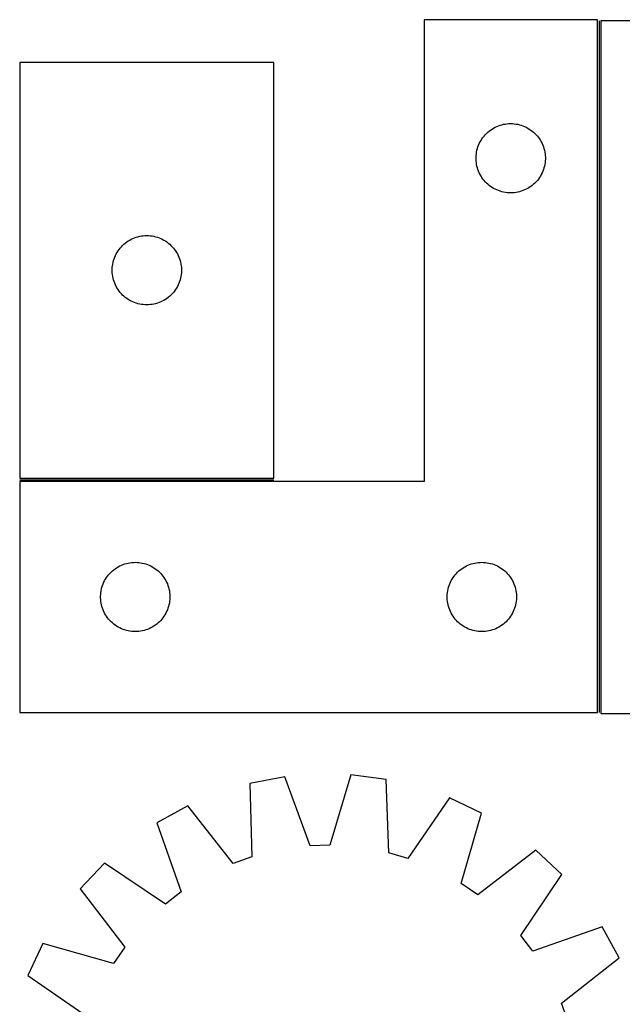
# Model space of a CAD drawing. Header units: millimetres. Extents: x 7 to 1493, y 7 to 2993.
# Tile 5 of 15: x 13 to 274, y 2567 to 2993. Entities that reach past the tile are written whole.
import ezdxf

# ---------------------------------------------------------------- set-up
doc = ezdxf.new("R2010")
doc.units = ezdxf.units.MM
doc.layers.add('COMMON', color=5, linetype='CONTINUOUS', true_color=0x0000ff)
doc.layers.add('CUT', color=7, linetype='CONTINUOUS', true_color=0x000000)

msp = doc.modelspace()

# ---------------------------------------------------------------- linework, layer by layer
at = {"layer": 'COMMON'}
for p, q in [((263.761311, 2992.932892), (263.761311, 2693.485863)), ((13.011311, 2794.235863), (123.011311, 2794.235863))]:
    msp.add_line(p, q, dxfattribs=at)
at = {"layer": 'CUT'}
for p, q in [((263.011311, 2993.485863), (188.011311, 2993.485863)), ((188.011311, 2993.485863), (188.011311, 2793.485863)), ((263.011311, 2693.485863), (263.011311, 2993.485863)), ((264.511312, 2992.932892), (264.511312, 2692.932892)), ((514.511312, 2992.932892), (264.511312, 2992.932892)), ((13.011311, 2974.985864), (13.011311, 2794.985864)), ((123.011311, 2974.985864), (13.011311, 2974.985864)), ((123.011311, 2794.985864), (123.011311, 2974.985864)), ((218.12309, 2946.540141), (218.804904, 2946.903169)), ((218.804904, 2946.903169), (219.504503, 2947.230616)), ((219.504503, 2947.230616), (220.22003, 2947.521615)), ((220.22003, 2947.521615), (220.949589, 2947.775393)), ((220.949589, 2947.775393), (221.691245, 2947.991279)), ((221.691245, 2947.991279), (222.44303, 2948.168698)), ((222.44303, 2948.168698), (223.202953, 2948.307181)), ((223.202953, 2948.307181), (223.968996, 2948.406361)), ((223.968996, 2948.406361), (224.73913, 2948.465974)), ((224.73913, 2948.465974), (225.511311, 2948.485863)), ((225.511311, 2948.485863), (226.283493, 2948.465974)), ((226.283493, 2948.465974), (227.053626, 2948.406361)), ((227.053626, 2948.406361), (227.81967, 2948.307181)), ((227.81967, 2948.307181), (228.579592, 2948.168698)), ((228.579592, 2948.168698), (229.331378, 2947.991279)), ((229.331378, 2947.991279), (230.073034, 2947.775393)), ((230.073034, 2947.775393), (230.802593, 2947.521615)), ((230.802593, 2947.521615), (231.51812, 2947.230616)), ((231.51812, 2947.230616), (232.217718, 2946.903169)), ((232.217718, 2946.903169), (232.899532, 2946.540141)), ((213.066156, 2941.859519), (213.513723, 2942.489077)), ((213.513723, 2942.489077), (213.993105, 2943.09476)), ((213.993105, 2943.09476), (214.503031, 2943.674963)), ((214.503031, 2943.674963), (215.042149, 2944.228146)), ((215.042149, 2944.228146), (215.60903, 2944.752842)), ((215.60903, 2944.752842), (216.202169, 2945.24766)), ((216.202169, 2945.24766), (216.819995, 2945.711288)), ((216.819995, 2945.711288), (217.460868, 2946.142496)), ((217.460868, 2946.142496), (218.12309, 2946.540141)), ((232.899532, 2946.540141), (233.561754, 2946.142496)), ((233.561754, 2946.142496), (234.202628, 2945.711288)), ((234.202628, 2945.711288), (234.820454, 2945.24766)), ((234.820454, 2945.24766), (235.413593, 2944.752842)), ((235.413593, 2944.752842), (235.980474, 2944.228146)), ((235.980474, 2944.228146), (236.519592, 2943.674963)), ((236.519592, 2943.674963), (237.029518, 2943.09476)), ((237.029518, 2943.09476), (237.5089, 2942.489077)), ((237.5089, 2942.489077), (237.956467, 2941.859519)), ((211.109063, 2937.678147), (211.343973, 2938.413998)), ((211.343973, 2938.413998), (211.616452, 2939.136781)), ((211.616452, 2939.136781), (211.925777, 2939.844579)), ((211.925777, 2939.844579), (212.271129, 2940.535514)), ((212.271129, 2940.535514), (212.651592, 2941.207755)), ((212.651592, 2941.207755), (213.066156, 2941.859519)), ((237.956467, 2941.859519), (238.371031, 2941.207755)), ((238.371031, 2941.207755), (238.751493, 2940.535514)), ((238.751493, 2940.535514), (239.096845, 2939.844579)), ((239.096845, 2939.844579), (239.406171, 2939.136781)), ((239.406171, 2939.136781), (239.67865, 2938.413998)), ((239.67865, 2938.413998), (239.913559, 2937.678147)), ((210.516284, 2933.872081), (210.556048, 2934.643495)), ((210.516284, 2933.099644), (210.516284, 2933.872081)), ((210.556048, 2934.643495), (210.635471, 2935.411838)), ((210.635471, 2935.411838), (210.754342, 2936.175074)), ((210.754342, 2936.175074), (210.912346, 2936.931179)), ((210.912346, 2936.931179), (211.109063, 2937.678147)), ((239.913559, 2937.678147), (240.110277, 2936.931179)), ((240.110277, 2936.931179), (240.268281, 2936.175074)), ((240.268281, 2936.175074), (240.387151, 2935.411838)), ((240.387151, 2935.411838), (240.466574, 2934.643495)), ((240.466574, 2934.643495), (240.506338, 2933.872081)), ((240.506338, 2933.872081), (240.506338, 2933.099644)), ((210.556048, 2932.328231), (210.516284, 2933.099644)), ((210.635471, 2931.559887), (210.556048, 2932.328231)), ((210.754342, 2930.796651), (210.635471, 2931.559887)), ((210.912346, 2930.040547), (210.754342, 2930.796651)), ((211.109063, 2929.293578), (210.912346, 2930.040547)), ((240.110277, 2930.040547), (239.913559, 2929.293578)), ((240.268281, 2930.796651), (240.110277, 2930.040547)), ((240.387151, 2931.559887), (240.268281, 2930.796651)), ((240.466574, 2932.328231), (240.387151, 2931.559887)), ((240.506338, 2933.099644), (240.466574, 2932.328231)), ((211.343973, 2928.557727), (211.109063, 2929.293578)), ((211.616452, 2927.834944), (211.343973, 2928.557727)), ((211.925777, 2927.127147), (211.616452, 2927.834944)), ((212.271129, 2926.436212), (211.925777, 2927.127147)), ((212.651592, 2925.763971), (212.271129, 2926.436212)), ((213.066156, 2925.112207), (212.651592, 2925.763971)), ((238.371031, 2925.763971), (237.956467, 2925.112207)), ((238.751493, 2926.436212), (238.371031, 2925.763971)), ((239.096845, 2927.127147), (238.751493, 2926.436212)), ((239.406171, 2927.834944), (239.096845, 2927.127147)), ((239.67865, 2928.557727), (239.406171, 2927.834944)), ((239.913559, 2929.293578), (239.67865, 2928.557727)), ((213.513723, 2924.482649), (213.066156, 2925.112207)), ((213.993105, 2923.876965), (213.513723, 2924.482649)), ((214.503031, 2923.296763), (213.993105, 2923.876965)), ((215.042149, 2922.74358), (214.503031, 2923.296763)), ((215.60903, 2922.218884), (215.042149, 2922.74358)), ((216.202169, 2921.724066), (215.60903, 2922.218884)), ((216.819995, 2921.260438), (216.202169, 2921.724066)), ((217.460868, 2920.829229), (216.819995, 2921.260438)), ((234.202628, 2921.260438), (233.561754, 2920.829229)), ((234.820454, 2921.724066), (234.202628, 2921.260438)), ((235.413593, 2922.218884), (234.820454, 2921.724066)), ((235.980474, 2922.74358), (235.413593, 2922.218884)), ((236.519592, 2923.296763), (235.980474, 2922.74358)), ((237.029518, 2923.876965), (236.519592, 2923.296763)), ((237.5089, 2924.482649), (237.029518, 2923.876965)), ((237.956467, 2925.112207), (237.5089, 2924.482649)), ((218.12309, 2920.431584), (217.460868, 2920.829229)), ((218.804904, 2920.068556), (218.12309, 2920.431584)), ((219.504503, 2919.741109), (218.804904, 2920.068556)), ((220.22003, 2919.45011), (219.504503, 2919.741109)), ((220.949589, 2919.196332), (220.22003, 2919.45011)), ((221.691245, 2918.980447), (220.949589, 2919.196332)), ((222.44303, 2918.803027), (221.691245, 2918.980447)), ((223.202953, 2918.664544), (222.44303, 2918.803027)), ((223.968996, 2918.565365), (223.202953, 2918.664544)), ((224.73913, 2918.505751), (223.968996, 2918.565365)), ((225.511311, 2918.485863), (224.73913, 2918.505751)), ((226.283493, 2918.505751), (225.511311, 2918.485863)), ((227.053626, 2918.565365), (226.283493, 2918.505751)), ((227.81967, 2918.664544), (227.053626, 2918.565365)), ((228.579592, 2918.803027), (227.81967, 2918.664544)), ((229.331378, 2918.980447), (228.579592, 2918.803027)), ((230.073034, 2919.196332), (229.331378, 2918.980447)), ((230.802593, 2919.45011), (230.073034, 2919.196332)), ((231.51812, 2919.741109), (230.802593, 2919.45011)), ((232.217718, 2920.068556), (231.51812, 2919.741109)), ((232.899532, 2920.431584), (232.217718, 2920.068556)), ((233.561754, 2920.829229), (232.899532, 2920.431584)), ((64.94303, 2899.668699), (65.702953, 2899.807182)), ((65.702953, 2899.807182), (66.468996, 2899.906362)), ((66.468996, 2899.906362), (67.23913, 2899.965975)), ((67.23913, 2899.965975), (68.011311, 2899.985864)), ((68.011311, 2899.985864), (68.783493, 2899.965975)), ((68.783493, 2899.965975), (69.553626, 2899.906362)), ((69.553626, 2899.906362), (70.31967, 2899.807182)), ((70.31967, 2899.807182), (71.079592, 2899.668699)), ((57.003031, 2895.174964), (57.542149, 2895.728147)), ((57.542149, 2895.728147), (58.10903, 2896.252843)), ((58.10903, 2896.252843), (58.702169, 2896.747661)), ((58.702169, 2896.747661), (59.319995, 2897.211289)), ((59.319995, 2897.211289), (59.960868, 2897.642497)), ((59.960868, 2897.642497), (60.62309, 2898.040142)), ((60.62309, 2898.040142), (61.304904, 2898.40317)), ((61.304904, 2898.40317), (62.004503, 2898.730617)), ((62.004503, 2898.730617), (62.72003, 2899.021616)), ((62.72003, 2899.021616), (63.449589, 2899.275394)), ((63.449589, 2899.275394), (64.191245, 2899.49128)), ((64.191245, 2899.49128), (64.94303, 2899.668699)), ((71.079592, 2899.668699), (71.831378, 2899.49128)), ((71.831378, 2899.49128), (72.573034, 2899.275394)), ((72.573034, 2899.275394), (73.302593, 2899.021616)), ((73.302593, 2899.021616), (74.01812, 2898.730617)), ((74.01812, 2898.730617), (74.717718, 2898.40317)), ((74.717718, 2898.40317), (75.399532, 2898.040142)), ((75.399532, 2898.040142), (76.061754, 2897.642497)), ((76.061754, 2897.642497), (76.702628, 2897.211289)), ((76.702628, 2897.211289), (77.320454, 2896.747661)), ((77.320454, 2896.747661), (77.913593, 2896.252843)), ((77.913593, 2896.252843), (78.480474, 2895.728147)), ((78.480474, 2895.728147), (79.019592, 2895.174964)), ((54.116452, 2890.636782), (54.425777, 2891.34458)), ((54.425777, 2891.34458), (54.771129, 2892.035515)), ((54.771129, 2892.035515), (55.151592, 2892.707756)), ((55.151592, 2892.707756), (55.566156, 2893.35952)), ((55.566156, 2893.35952), (56.013723, 2893.989078)), ((56.013723, 2893.989078), (56.493105, 2894.594761)), ((56.493105, 2894.594761), (57.003031, 2895.174964)), ((79.019592, 2895.174964), (79.529518, 2894.594761)), ((79.529518, 2894.594761), (80.0089, 2893.989078)), ((80.0089, 2893.989078), (80.456467, 2893.35952)), ((80.456467, 2893.35952), (80.871031, 2892.707756)), ((80.871031, 2892.707756), (81.251493, 2892.035515)), ((81.251493, 2892.035515), (81.596845, 2891.34458)), ((81.596845, 2891.34458), (81.906171, 2890.636782)), ((53.135471, 2886.911839), (53.254342, 2887.675075)), ((53.254342, 2887.675075), (53.412346, 2888.43118)), ((53.412346, 2888.43118), (53.609063, 2889.178148)), ((53.609063, 2889.178148), (53.843973, 2889.913999)), ((53.843973, 2889.913999), (54.116452, 2890.636782)), ((81.906171, 2890.636782), (82.17865, 2889.913999)), ((82.17865, 2889.913999), (82.413559, 2889.178148)), ((82.413559, 2889.178148), (82.610277, 2888.43118)), ((82.610277, 2888.43118), (82.768281, 2887.675075)), ((82.768281, 2887.675075), (82.887151, 2886.911839)), ((53.016284, 2885.372082), (53.056048, 2886.143496)), ((53.016284, 2884.599645), (53.016284, 2885.372082)), ((53.056048, 2883.828232), (53.016284, 2884.599645)), ((53.056048, 2886.143496), (53.135471, 2886.911839)), ((53.135471, 2883.059888), (53.056048, 2883.828232)), ((53.254342, 2882.296652), (53.135471, 2883.059888)), ((82.887151, 2883.059888), (82.768281, 2882.296652)), ((82.887151, 2886.911839), (82.966574, 2886.143496)), ((82.966574, 2883.828232), (82.887151, 2883.059888)), ((82.966574, 2886.143496), (83.006338, 2885.372082)), ((83.006338, 2884.599645), (82.966574, 2883.828232)), ((83.006338, 2885.372082), (83.006338, 2884.599645)), ((53.412346, 2881.540548), (53.254342, 2882.296652)), ((53.609063, 2880.793579), (53.412346, 2881.540548)), ((53.843973, 2880.057728), (53.609063, 2880.793579)), ((54.116452, 2879.334945), (53.843973, 2880.057728)), ((54.425777, 2878.627148), (54.116452, 2879.334945)), ((54.771129, 2877.936213), (54.425777, 2878.627148)), ((81.596845, 2878.627148), (81.251493, 2877.936213)), ((81.906171, 2879.334945), (81.596845, 2878.627148)), ((82.17865, 2880.057728), (81.906171, 2879.334945)), ((82.413559, 2880.793579), (82.17865, 2880.057728)), ((82.610277, 2881.540548), (82.413559, 2880.793579)), ((82.768281, 2882.296652), (82.610277, 2881.540548)), ((55.151592, 2877.263972), (54.771129, 2877.936213)), ((55.566156, 2876.612208), (55.151592, 2877.263972)), ((56.013723, 2875.98265), (55.566156, 2876.612208)), ((56.493105, 2875.376966), (56.013723, 2875.98265)), ((57.003031, 2874.796764), (56.493105, 2875.376966)), ((57.542149, 2874.243581), (57.003031, 2874.796764)), ((58.10903, 2873.718885), (57.542149, 2874.243581)), ((78.480474, 2874.243581), (77.913593, 2873.718885)), ((79.019592, 2874.796764), (78.480474, 2874.243581)), ((79.529518, 2875.376966), (79.019592, 2874.796764)), ((80.0089, 2875.98265), (79.529518, 2875.376966)), ((80.456467, 2876.612208), (80.0089, 2875.98265)), ((80.871031, 2877.263972), (80.456467, 2876.612208)), ((81.251493, 2877.936213), (80.871031, 2877.263972)), ((58.702169, 2873.224067), (58.10903, 2873.718885)), ((59.319995, 2872.760439), (58.702169, 2873.224067)), ((59.960868, 2872.32923), (59.319995, 2872.760439)), ((60.62309, 2871.931585), (59.960868, 2872.32923)), ((61.304904, 2871.568557), (60.62309, 2871.931585)), ((62.004503, 2871.24111), (61.304904, 2871.568557)), ((62.72003, 2870.950111), (62.004503, 2871.24111)), ((63.449589, 2870.696333), (62.72003, 2870.950111)), ((64.191245, 2870.480448), (63.449589, 2870.696333)), ((64.94303, 2870.303028), (64.191245, 2870.480448)), ((65.702953, 2870.164545), (64.94303, 2870.303028)), ((66.468996, 2870.065366), (65.702953, 2870.164545)), ((67.23913, 2870.005752), (66.468996, 2870.065366)), ((68.011311, 2869.985864), (67.23913, 2870.005752)), ((68.783493, 2870.005752), (68.011311, 2869.985864)), ((69.553626, 2870.065366), (68.783493, 2870.005752)), ((70.31967, 2870.164545), (69.553626, 2870.065366)), ((71.079592, 2870.303028), (70.31967, 2870.164545)), ((71.831378, 2870.480448), (71.079592, 2870.303028)), ((72.573034, 2870.696333), (71.831378, 2870.480448)), ((73.302593, 2870.950111), (72.573034, 2870.696333)), ((74.01812, 2871.24111), (73.302593, 2870.950111)), ((74.717718, 2871.568557), (74.01812, 2871.24111)), ((75.399532, 2871.931585), (74.717718, 2871.568557)), ((76.061754, 2872.32923), (75.399532, 2871.931585)), ((76.702628, 2872.760439), (76.061754, 2872.32923)), ((77.320454, 2873.224067), (76.702628, 2872.760439)), ((77.913593, 2873.718885), (77.320454, 2873.224067)), ((13.011311, 2794.985864), (123.011311, 2794.985864)), ((188.011311, 2793.485863), (13.011311, 2793.485863)), ((13.011311, 2793.485863), (13.011311, 2693.485863)), ((53.10903, 2754.752842), (53.702169, 2755.24766)), ((53.702169, 2755.24766), (54.319995, 2755.711288)), ((54.319995, 2755.711288), (54.960868, 2756.142496)), ((54.960868, 2756.142496), (55.62309, 2756.540141)), ((55.62309, 2756.540141), (56.304904, 2756.903169)), ((56.304904, 2756.903169), (57.004503, 2757.230616)), ((57.004503, 2757.230616), (57.72003, 2757.521615)), ((57.72003, 2757.521615), (58.449589, 2757.775393)), ((58.449589, 2757.775393), (59.191245, 2757.991279)), ((59.191245, 2757.991279), (59.94303, 2758.168698)), ((59.94303, 2758.168698), (60.702953, 2758.307181)), ((60.702953, 2758.307181), (61.468996, 2758.406361)), ((61.468996, 2758.406361), (62.23913, 2758.465974)), ((62.23913, 2758.465974), (63.011311, 2758.485863)), ((63.011311, 2758.485863), (63.783493, 2758.465974)), ((63.783493, 2758.465974), (64.553626, 2758.406361)), ((64.553626, 2758.406361), (65.31967, 2758.307181)), ((65.31967, 2758.307181), (66.079592, 2758.168698)), ((66.079592, 2758.168698), (66.831378, 2757.991279)), ((66.831378, 2757.991279), (67.573034, 2757.775393)), ((67.573034, 2757.775393), (68.302593, 2757.521615)), ((68.302593, 2757.521615), (69.01812, 2757.230616)), ((69.01812, 2757.230616), (69.717718, 2756.903169)), ((69.717718, 2756.903169), (70.399532, 2756.540141)), ((70.399532, 2756.540141), (71.061754, 2756.142496)), ((71.061754, 2756.142496), (71.702628, 2755.711288)), ((71.702628, 2755.711288), (72.320454, 2755.24766)), ((72.320454, 2755.24766), (72.913593, 2754.752842)), ((203.10903, 2754.752842), (203.702169, 2755.24766)), ((203.702169, 2755.24766), (204.319995, 2755.711288)), ((204.319995, 2755.711288), (204.960868, 2756.142496)), ((204.960868, 2756.142496), (205.62309, 2756.540141)), ((205.62309, 2756.540141), (206.304904, 2756.903169)), ((206.304904, 2756.903169), (207.004503, 2757.230616)), ((207.004503, 2757.230616), (207.72003, 2757.521615)), ((207.72003, 2757.521615), (208.449589, 2757.775393)), ((208.449589, 2757.775393), (209.191245, 2757.991279)), ((209.191245, 2757.991279), (209.94303, 2758.168698)), ((209.94303, 2758.168698), (210.702953, 2758.307181)), ((210.702953, 2758.307181), (211.468996, 2758.406361)), ((211.468996, 2758.406361), (212.23913, 2758.465974)), ((212.23913, 2758.465974), (213.011311, 2758.485863)), ((213.011311, 2758.485863), (213.783493, 2758.465974)), ((213.783493, 2758.465974), (214.553626, 2758.406361)), ((214.553626, 2758.406361), (215.31967, 2758.307181)), ((215.31967, 2758.307181), (216.079592, 2758.168698)), ((216.079592, 2758.168698), (216.831378, 2757.991279)), ((216.831378, 2757.991279), (217.573034, 2757.775393)), ((217.573034, 2757.775393), (218.302593, 2757.521615)), ((218.302593, 2757.521615), (219.01812, 2757.230616)), ((219.01812, 2757.230616), (219.717718, 2756.903169)), ((219.717718, 2756.903169), (220.399532, 2756.540141)), ((220.399532, 2756.540141), (221.061754, 2756.142496)), ((221.061754, 2756.142496), (221.702628, 2755.711288)), ((221.702628, 2755.711288), (222.320454, 2755.24766)), ((222.320454, 2755.24766), (222.913593, 2754.752842)), ((49.425777, 2749.844579), (49.771129, 2750.535514)), ((49.771129, 2750.535514), (50.151592, 2751.207755)), ((50.151592, 2751.207755), (50.566156, 2751.859519)), ((50.566156, 2751.859519), (51.013723, 2752.489077)), ((51.013723, 2752.489077), (51.493105, 2753.09476)), ((51.493105, 2753.09476), (52.003031, 2753.674963)), ((52.003031, 2753.674963), (52.542149, 2754.228146)), ((52.542149, 2754.228146), (53.10903, 2754.752842)), ((72.913593, 2754.752842), (73.480474, 2754.228146)), ((73.480474, 2754.228146), (74.019592, 2753.674963)), ((74.019592, 2753.674963), (74.529518, 2753.09476)), ((74.529518, 2753.09476), (75.0089, 2752.489077)), ((75.0089, 2752.489077), (75.456467, 2751.859519)), ((75.456467, 2751.859519), (75.871031, 2751.207755)), ((75.871031, 2751.207755), (76.251493, 2750.535514)), ((76.251493, 2750.535514), (76.596845, 2749.844579)), ((199.425777, 2749.844579), (199.771129, 2750.535514)), ((199.771129, 2750.535514), (200.151592, 2751.207755)), ((200.151592, 2751.207755), (200.566156, 2751.859519)), ((200.566156, 2751.859519), (201.013723, 2752.489077)), ((201.013723, 2752.489077), (201.493105, 2753.09476)), ((201.493105, 2753.09476), (202.003031, 2753.674963)), ((202.003031, 2753.674963), (202.542149, 2754.228146)), ((202.542149, 2754.228146), (203.10903, 2754.752842)), ((222.913593, 2754.752842), (223.480474, 2754.228146)), ((223.480474, 2754.228146), (224.019592, 2753.674963)), ((224.019592, 2753.674963), (224.529518, 2753.09476)), ((224.529518, 2753.09476), (225.0089, 2752.489077)), ((225.0089, 2752.489077), (225.456467, 2751.859519)), ((225.456467, 2751.859519), (225.871031, 2751.207755)), ((225.871031, 2751.207755), (226.251493, 2750.535514)), ((226.251493, 2750.535514), (226.596845, 2749.844579)), ((48.254342, 2746.175074), (48.412346, 2746.931179)), ((48.412346, 2746.931179), (48.609063, 2747.678147)), ((48.609063, 2747.678147), (48.843973, 2748.413998)), ((48.843973, 2748.413998), (49.116452, 2749.136781)), ((49.116452, 2749.136781), (49.425777, 2749.844579)), ((76.596845, 2749.844579), (76.906171, 2749.136781)), ((76.906171, 2749.136781), (77.17865, 2748.413998)), ((77.17865, 2748.413998), (77.413559, 2747.678147)), ((77.413559, 2747.678147), (77.610277, 2746.931179)), ((77.610277, 2746.931179), (77.768281, 2746.175074)), ((198.254342, 2746.175074), (198.412346, 2746.931179)), ((198.412346, 2746.931179), (198.609063, 2747.678147)), ((198.609063, 2747.678147), (198.843973, 2748.413998)), ((198.843973, 2748.413998), (199.116452, 2749.136781)), ((199.116452, 2749.136781), (199.425777, 2749.844579)), ((226.596845, 2749.844579), (226.906171, 2749.136781)), ((226.906171, 2749.136781), (227.17865, 2748.413998)), ((227.17865, 2748.413998), (227.413559, 2747.678147)), ((227.413559, 2747.678147), (227.610277, 2746.931179)), ((227.610277, 2746.931179), (227.768281, 2746.175074)), ((48.016284, 2743.872081), (48.056048, 2744.643495)), ((48.016284, 2743.099644), (48.016284, 2743.872081)), ((48.056048, 2742.328231), (48.016284, 2743.099644)), ((48.056048, 2744.643495), (48.135471, 2745.411838)), ((48.135471, 2741.559887), (48.056048, 2742.328231)), ((48.135471, 2745.411838), (48.254342, 2746.175074)), ((77.768281, 2746.175074), (77.887151, 2745.411838)), ((77.887151, 2745.411838), (77.966574, 2744.643495)), ((77.966574, 2742.328231), (77.887151, 2741.559887)), ((77.966574, 2744.643495), (78.006338, 2743.872081)), ((78.006338, 2743.099644), (77.966574, 2742.328231)), ((78.006338, 2743.872081), (78.006338, 2743.099644)), ((198.016284, 2743.872081), (198.056048, 2744.643495)), ((198.016284, 2743.099644), (198.016284, 2743.872081)), ((198.056048, 2742.328231), (198.016284, 2743.099644)), ((198.056048, 2744.643495), (198.135471, 2745.411838)), ((198.135471, 2741.559887), (198.056048, 2742.328231)), ((198.135471, 2745.411838), (198.254342, 2746.175074)), ((227.768281, 2746.175074), (227.887151, 2745.411838)), ((227.887151, 2745.411838), (227.966574, 2744.643495)), ((227.966574, 2742.328231), (227.887151, 2741.559887)), ((227.966574, 2744.643495), (228.006338, 2743.872081)), ((228.006338, 2743.099644), (227.966574, 2742.328231)), ((228.006338, 2743.872081), (228.006338, 2743.099644)), ((48.254342, 2740.796651), (48.135471, 2741.559887)), ((48.412346, 2740.040547), (48.254342, 2740.796651)), ((48.609063, 2739.293578), (48.412346, 2740.040547)), ((48.843973, 2738.557727), (48.609063, 2739.293578)), ((49.116452, 2737.834944), (48.843973, 2738.557727)), ((49.425777, 2737.127147), (49.116452, 2737.834944)), ((76.906171, 2737.834944), (76.596845, 2737.127147)), ((77.17865, 2738.557727), (76.906171, 2737.834944)), ((77.413559, 2739.293578), (77.17865, 2738.557727)), ((77.610277, 2740.040547), (77.413559, 2739.293578)), ((77.768281, 2740.796651), (77.610277, 2740.040547)), ((77.887151, 2741.559887), (77.768281, 2740.796651)), ((198.254342, 2740.796651), (198.135471, 2741.559887)), ((198.412346, 2740.040547), (198.254342, 2740.796651)), ((198.609063, 2739.293578), (198.412346, 2740.040547)), ((198.843973, 2738.557727), (198.609063, 2739.293578)), ((199.116452, 2737.834944), (198.843973, 2738.557727)), ((199.425777, 2737.127147), (199.116452, 2737.834944)), ((226.906171, 2737.834944), (226.596845, 2737.127147)), ((227.17865, 2738.557727), (226.906171, 2737.834944)), ((227.413559, 2739.293578), (227.17865, 2738.557727)), ((227.610277, 2740.040547), (227.413559, 2739.293578)), ((227.768281, 2740.796651), (227.610277, 2740.040547)), ((227.887151, 2741.559887), (227.768281, 2740.796651)), ((49.771129, 2736.436212), (49.425777, 2737.127147)), ((50.151592, 2735.763971), (49.771129, 2736.436212)), ((50.566156, 2735.112207), (50.151592, 2735.763971)), ((51.013723, 2734.482649), (50.566156, 2735.112207)), ((51.493105, 2733.876965), (51.013723, 2734.482649)), ((52.003031, 2733.296763), (51.493105, 2733.876965)), ((74.529518, 2733.876965), (74.019592, 2733.296763)), ((75.0089, 2734.482649), (74.529518, 2733.876965)), ((75.456467, 2735.112207), (75.0089, 2734.482649)), ((75.871031, 2735.763971), (75.456467, 2735.112207)), ((76.251493, 2736.436212), (75.871031, 2735.763971)), ((76.596845, 2737.127147), (76.251493, 2736.436212)), ((199.771129, 2736.436212), (199.425777, 2737.127147)), ((200.151592, 2735.763971), (199.771129, 2736.436212)), ((200.566156, 2735.112207), (200.151592, 2735.763971)), ((201.013723, 2734.482649), (200.566156, 2735.112207)), ((201.493105, 2733.876965), (201.013723, 2734.482649)), ((202.003031, 2733.296763), (201.493105, 2733.876965)), ((224.529518, 2733.876965), (224.019592, 2733.296763)), ((225.0089, 2734.482649), (224.529518, 2733.876965)), ((225.456467, 2735.112207), (225.0089, 2734.482649)), ((225.871031, 2735.763971), (225.456467, 2735.112207)), ((226.251493, 2736.436212), (225.871031, 2735.763971)), ((226.596845, 2737.127147), (226.251493, 2736.436212)), ((52.542149, 2732.74358), (52.003031, 2733.296763)), ((53.10903, 2732.218884), (52.542149, 2732.74358)), ((53.702169, 2731.724066), (53.10903, 2732.218884)), ((54.319995, 2731.260438), (53.702169, 2731.724066)), ((54.960868, 2730.829229), (54.319995, 2731.260438)), ((55.62309, 2730.431584), (54.960868, 2730.829229)), ((56.304904, 2730.068556), (55.62309, 2730.431584)), ((57.004503, 2729.741109), (56.304904, 2730.068556)), ((57.72003, 2729.45011), (57.004503, 2729.741109)), ((58.449589, 2729.196332), (57.72003, 2729.45011)), ((59.191245, 2728.980447), (58.449589, 2729.196332)), ((67.573034, 2729.196332), (66.831378, 2728.980447)), ((68.302593, 2729.45011), (67.573034, 2729.196332)), ((69.01812, 2729.741109), (68.302593, 2729.45011)), ((69.717718, 2730.068556), (69.01812, 2729.741109)), ((70.399532, 2730.431584), (69.717718, 2730.068556)), ((71.061754, 2730.829229), (70.399532, 2730.431584)), ((71.702628, 2731.260438), (71.061754, 2730.829229)), ((72.320454, 2731.724066), (71.702628, 2731.260438)), ((72.913593, 2732.218884), (72.320454, 2731.724066)), ((73.480474, 2732.74358), (72.913593, 2732.218884)), ((74.019592, 2733.296763), (73.480474, 2732.74358)), ((202.542149, 2732.74358), (202.003031, 2733.296763)), ((203.10903, 2732.218884), (202.542149, 2732.74358)), ((203.702169, 2731.724066), (203.10903, 2732.218884)), ((204.319995, 2731.260438), (203.702169, 2731.724066)), ((204.960868, 2730.829229), (204.319995, 2731.260438)), ((205.62309, 2730.431584), (204.960868, 2730.829229)), ((206.304904, 2730.068556), (205.62309, 2730.431584)), ((207.004503, 2729.741109), (206.304904, 2730.068556)), ((207.72003, 2729.45011), (207.004503, 2729.741109)), ((208.449589, 2729.196332), (207.72003, 2729.45011)), ((209.191245, 2728.980447), (208.449589, 2729.196332)), ((217.573034, 2729.196332), (216.831378, 2728.980447)), ((218.302593, 2729.45011), (217.573034, 2729.196332)), ((219.01812, 2729.741109), (218.302593, 2729.45011)), ((219.717718, 2730.068556), (219.01812, 2729.741109)), ((220.399532, 2730.431584), (219.717718, 2730.068556)), ((221.061754, 2730.829229), (220.399532, 2730.431584)), ((221.702628, 2731.260438), (221.061754, 2730.829229)), ((222.320454, 2731.724066), (221.702628, 2731.260438)), ((222.913593, 2732.218884), (222.320454, 2731.724066)), ((223.480474, 2732.74358), (222.913593, 2732.218884)), ((224.019592, 2733.296763), (223.480474, 2732.74358)), ((59.94303, 2728.803027), (59.191245, 2728.980447)), ((60.702953, 2728.664544), (59.94303, 2728.803027)), ((61.468996, 2728.565365), (60.702953, 2728.664544)), ((62.23913, 2728.505751), (61.468996, 2728.565365)), ((63.011311, 2728.485863), (62.23913, 2728.505751)), ((63.783493, 2728.505751), (63.011311, 2728.485863)), ((64.553626, 2728.565365), (63.783493, 2728.505751)), ((65.31967, 2728.664544), (64.553626, 2728.565365)), ((66.079592, 2728.803027), (65.31967, 2728.664544)), ((66.831378, 2728.980447), (66.079592, 2728.803027)), ((209.94303, 2728.803027), (209.191245, 2728.980447)), ((210.702953, 2728.664544), (209.94303, 2728.803027)), ((211.468996, 2728.565365), (210.702953, 2728.664544)), ((212.23913, 2728.505751), (211.468996, 2728.565365)), ((213.011311, 2728.485863), (212.23913, 2728.505751)), ((213.783493, 2728.505751), (213.011311, 2728.485863)), ((214.553626, 2728.565365), (213.783493, 2728.505751)), ((215.31967, 2728.664544), (214.553626, 2728.565365)), ((216.079592, 2728.803027), (215.31967, 2728.664544)), ((216.831378, 2728.980447), (216.079592, 2728.803027)), ((13.011311, 2693.485863), (263.011311, 2693.485863)), ((264.511312, 2692.932892), (339.511312, 2692.932892)), ((127.78335, 2665.529819), (112.664959, 2662.67241)), ((138.657244, 2635.684665), (127.78335, 2665.529819)), ((156.309596, 2666.377842), (147.227802, 2635.939449)), ((171.571029, 2664.42356), (156.309596, 2666.377842)), ((112.664959, 2662.67241), (113.43364, 2630.917349)), ((172.690056, 2632.678914), (171.571029, 2664.42356)), ((85.796941, 2653.050797), (72.301484, 2645.661399)), ((105.361288, 2628.026587), (85.796941, 2653.050797)), ((198.963154, 2656.414984), (180.919874, 2630.272781)), ((212.873732, 2649.840309), (198.963154, 2656.414984)), ((204.128356, 2619.303558), (212.873732, 2649.840309)), ((72.301484, 2645.661399), (82.845397, 2615.698077)), ((147.227802, 2635.939449), (138.657244, 2635.684665)), ((180.919874, 2630.272781), (172.690056, 2632.678914)), ((236.450406, 2633.759068), (211.211841, 2614.472035)), ((247.648466, 2623.207575), (236.450406, 2633.759068)), ((49.721723, 2628.208027), (39.17023, 2617.009967)), ((76.061429, 2610.454305), (49.721723, 2628.208027)), ((113.43364, 2630.917349), (105.361288, 2628.026587)), ((229.894744, 2596.867869), (247.648466, 2623.207575)), ((211.211841, 2614.472035), (204.128356, 2619.303558)), ((39.17023, 2617.009967), (58.457263, 2591.771403)), ((82.845397, 2615.698077), (76.061429, 2610.454305)), ((265.101837, 2600.627814), (235.138516, 2590.083901)), ((272.491235, 2587.132357), (265.101837, 2600.627814)), ((23.088989, 2593.433294), (16.514314, 2579.522716)), ((53.62574, 2584.687918), (23.088989, 2593.433294)), ((235.138516, 2590.083901), (229.894744, 2596.867869)), ((58.457263, 2591.771403), (53.62574, 2584.687918)), ((247.467025, 2567.56801), (272.491235, 2587.132357)), ((16.514314, 2579.522716), (42.656517, 2561.479435)), ((250.357787, 2559.495658), (247.467025, 2567.56801))]:
    msp.add_line(p, q, dxfattribs=at)

doc.saveas('drawing.dxf')
